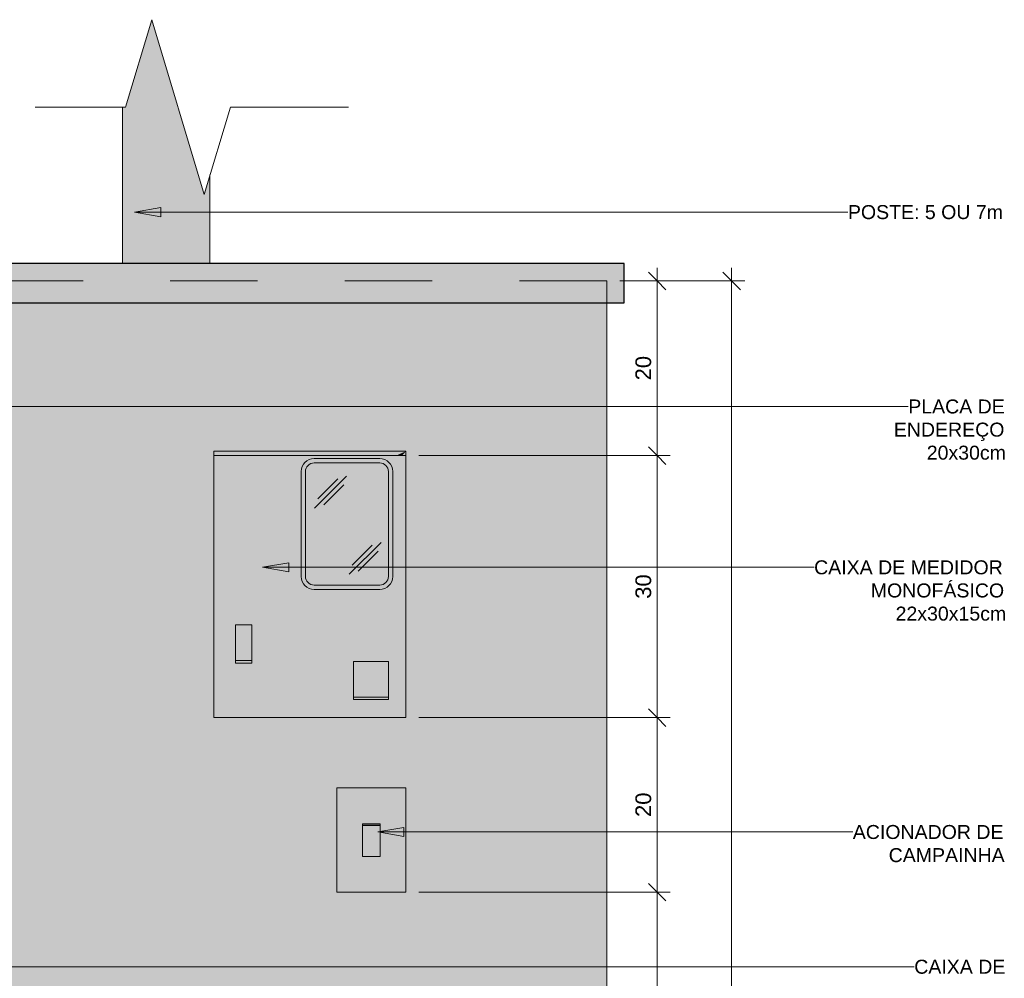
# Model space of a CAD drawing. Header units: metres. Extents: x -18.2 to 3.4, y -18.3 to 10.3.
# Tile 13 of 19: x -17.5 to -16.4, y 0.9 to 1.9. Entities that reach past the tile are written whole.
import ezdxf

# ---------------------------------------------------------------- set-up
doc = ezdxf.new("R2010")
doc.units = ezdxf.units.M
doc.linetypes.add('Projeção', pattern=[0.003969, 0.002381, -0.001587])
for name, color, linetype, lineweight in [('A-ANNO-DIMS', 7, 'Continuous', 9), ('A-ANNO-DIMS-10', 7, 'Continuous', 9), ('A-DETL-GENF', 7, 'Continuous', 5), ('A-FLOR-OVHD', 7, 'Projeção', 5), ('A-GENM', 7, 'Continuous', 5), ('A-ROOF', 7, 'Continuous', 5), ('A-ROOF-PATT', 7, 'Continuous', 5), ('A-WALL', 7, 'Continuous', 5), ('E-ELEC-EQPM', 7, 'Continuous', 5), ('E-ELEC-FIXT', 7, 'Continuous', 5), ('E-LITE', 7, 'Continuous', 5), ('G-ANNO-TEXT', 7, 'Continuous', 9)]:
    doc.layers.add(name, color=color, linetype=linetype, lineweight=lineweight)
doc.layers.add('A-DETL', color=7, linetype='Continuous', lineweight=5, true_color=0x00a600)
doc.styles.add('Arial', font='arial.ttf', dxfattribs={"height": 0.018})
doc.styles.add('Arial_1', font='arial.ttf', dxfattribs={"height": 0.016})
doc.dimstyles.new('Com_linha__ref__contínua__-_Cor_Vermelha_Arial_1_8mm', dxfattribs={"dimscale": 0.3048, "dimtxt": 0.018365, "dimasz": 0.065617, "dimexe": 0.049213, "dimexo": 0.049213, "dimgap": 0.004921, "dimtad": 1, "dimdec": 1, "dimlfac": 100, "dimrnd": 0.1, "dimdsep": 46, "dimtxsty": 'Arial', "dimblk1": 'OBLIQUE', "dimblk2": 'OBLIQUE', "dimsah": 1, "dimcen": 0.09, "dimdle": 0.049213, "dimazin": 0, "dimtfac": 1, "dimtdec": 4, "dimtix": 1, "dimtmove": 0, "dimatfit": 3, "dimfxl": 1, "dimtvp": 1, "dimtolj": 1, "dimtzin": 0, "dimarcsym": 2})

# ---------------------------------------------------------------- blocks, each defined once
blk = doc.blocks.new('MURETA_ - MURETA_-2290289-MURETA_1')
at = {"layer": 'A-WALL', "true_color": 0x5b783c}
h = blk.add_hatch(color=77, dxfattribs=at)
h.paths.add_polyline_path([(-18.075, -0.15), (-16.875, -0.15), (-16.875, 1.625), (-18.075, 1.625), (-18.075, 0.3297)])
h.paths.add_polyline_path([(-17.613, 0.35), (-17.875, 0.35), (-17.875, 0.67), (-17.475, 0.67), (-17.475, 0.35), (-17.5837, 0.35)])
h.paths.add_polyline_path([(-17.1347, 0.95), (-17.1841, 0.95), (-17.1841, 1.0694), (-17.1052, 1.0694), (-17.1052, 0.95), (-17.1293, 0.95)])
h.paths.add_polyline_path([(-17.1347, 1.0279), (-17.1347, 1.0282), (-17.1547, 1.0282), (-17.1547, 1.0279), (-17.1434, 1.0279)])
h.paths.add_polyline_path([(-17.1252, 1.15), (-17.3252, 1.15), (-17.3252, 1.455), (-17.1052, 1.455), (-17.1052, 1.15), (-17.125, 1.15)])
h.paths.add_polyline_path([(-17.575, 1.15), (-17.875, 1.15), (-17.875, 1.25), (-17.575, 1.25), (-17.575, 1.1501)])
h.paths.add_polyline_path([(-17.5837, 1.4), (-17.875, 1.4), (-17.875, 1.6), (-17.575, 1.6), (-17.575, 1.4)])
at = {"layer": 'A-WALL'}
blk.add_line((-16.875, 1.625), (-16.875, -0.15), dxfattribs=at)
blk = doc.blocks.new('PINGADEIRA PARA MURETA - PINGADEIRA PARA MURETA-2290573-MURETA_1')
at = {"layer": 'A-ROOF-PATT', "true_color": 0xc0c0c0}
blk.add_hatch(color=9, dxfattribs=at).paths.add_polyline_path([(-16.875, 1.625), (-16.855, 1.625), (-16.855, 1.67), (-18.095, 1.67), (-18.095, 1.625), (-16.8801, 1.625)])
at = {"layer": 'A-ROOF'}
for p, q in [((-18.095, 1.625), (-18.095, 1.67)), ((-16.855, 1.67), (-18.095, 1.67)), ((-16.855, 1.67), (-16.855, 1.625)), ((-16.855, 1.625), (-18.095, 1.625))]:
    blk.add_line(p, q, dxfattribs=at)
blk = doc.blocks.new('Dispositivos elétricos 1 - Dispositivos elétricos 1-2290705-MURETA_1')
at = {"layer": 'E-ELEC-FIXT', "true_color": 0xbdbbb9}
for points in [[(-17.4296, 1.67), (-17.3796, 1.67), (-17.3796, 1.8937), (-17.3962, 1.9492), (-17.4262, 1.8492), (-17.4296, 1.8492), (-17.4296, 1.6942)], [(-17.3331, 1.67), (-17.3296, 1.67), (-17.3296, 1.7715), (-17.3363, 1.7493), (-17.3796, 1.8937), (-17.3796, 1.67), (-17.3363, 1.67)]]:
    blk.add_hatch(color=9, dxfattribs=at).paths.add_polyline_path(points)
at = {"layer": 'E-ELEC-FIXT'}
for p, q in [((-17.4296, 1.8492), (-17.4296, 1.67)), ((-17.3296, 1.67), (-17.3296, 1.7715))]:
    blk.add_line(p, q, dxfattribs=at)
blk = doc.blocks.new('Ramal de Entrada Individual_Saida Subterrânea_Medição em Muro - 3_Trifasico-2290771-MURETA_1')
at = {"layer": 'E-ELEC-EQPM', "true_color": 0x505050}
h = blk.add_hatch(color=251, dxfattribs=at)
h.paths.add_polyline_path([(-17.3252, 1.15), (-17.1052, 1.15), (-17.1052, 1.455), (-17.3252, 1.455), (-17.3252, 1.2125)])
h.paths.add_polyline_path([(-17.1252, 1.1706), (-17.1652, 1.1706), (-17.1652, 1.2143), (-17.1252, 1.2143), (-17.1252, 1.1735)])
h.paths.add_polyline_path([(-17.3004, 1.2125), (-17.3004, 1.2562), (-17.2816, 1.2562), (-17.2816, 1.2125)])
h.paths.add_polyline_path([(-17.1352, 1.2967), (-17.2102, 1.2967), (-17.2141, 1.2972), (-17.2178, 1.2987), (-17.2208, 1.301), (-17.2232, 1.3042), (-17.2247, 1.3078), (-17.2252, 1.3117), (-17.2252, 1.4317), (-17.2247, 1.4355), (-17.2232, 1.4392), (-17.2208, 1.4423), (-17.2177, 1.4446), (-17.2141, 1.4461), (-17.2102, 1.4467), (-17.1352, 1.4467), (-17.1313, 1.4461), (-17.1277, 1.4446), (-17.1246, 1.4423), (-17.1222, 1.4392), (-17.1207, 1.4355), (-17.1202, 1.4317), (-17.1202, 1.3117), (-17.1207, 1.3078), (-17.1222, 1.3042), (-17.1246, 1.301), (-17.1279, 1.2986), (-17.1313, 1.2972), (-17.1346, 1.2967)])
h.paths.add_polyline_path([(-17.1165, 1.45), (-17.1052, 1.455), (-17.1095, 1.45), (-17.1152, 1.45)])
for points in [[(-17.1095, 1.45), (-17.1052, 1.455), (-17.1165, 1.45), (-17.1102, 1.45)], [(-17.2816, 1.2125), (-17.2816, 1.2154), (-17.3004, 1.2154), (-17.3004, 1.2125)], [(-17.1652, 1.1706), (-17.1252, 1.1706), (-17.1252, 1.1735), (-17.1652, 1.1735)]]:
    blk.add_hatch(color=251, dxfattribs=at).paths.add_polyline_path(points)
h = blk.add_hatch(color=251, dxfattribs=at)
h.paths.add_polyline_path([(-17.2102, 1.2967), (-17.1346, 1.2967), (-17.1313, 1.2972), (-17.1277, 1.2987), (-17.1245, 1.3011), (-17.1222, 1.3042), (-17.1207, 1.3078), (-17.1202, 1.3117), (-17.1202, 1.4317), (-17.1207, 1.4355), (-17.1222, 1.4392), (-17.1246, 1.4423), (-17.1281, 1.4448), (-17.1313, 1.4461), (-17.1352, 1.4467), (-17.2102, 1.4467), (-17.2141, 1.4461), (-17.2177, 1.4446), (-17.2208, 1.4423), (-17.2232, 1.4392), (-17.2247, 1.4352), (-17.2252, 1.4317), (-17.2252, 1.3117), (-17.2246, 1.3076), (-17.2232, 1.3042), (-17.2208, 1.301), (-17.2177, 1.2987), (-17.2141, 1.2972)])
h.paths.add_polyline_path([(-17.1733, 1.3017), (-17.2102, 1.3017), (-17.2128, 1.302), (-17.2152, 1.303), (-17.2173, 1.3046), (-17.2189, 1.3067), (-17.2199, 1.3091), (-17.2202, 1.3117), (-17.2202, 1.4317), (-17.2199, 1.4342), (-17.2189, 1.4367), (-17.2173, 1.4387), (-17.2152, 1.4403), (-17.2128, 1.4413), (-17.2102, 1.4417), (-17.1352, 1.4417), (-17.1326, 1.4413), (-17.1302, 1.4403), (-17.1281, 1.4387), (-17.1265, 1.4367), (-17.1255, 1.4342), (-17.1252, 1.4317), (-17.1252, 1.3117), (-17.1256, 1.309), (-17.1265, 1.3067), (-17.1281, 1.3046), (-17.1302, 1.303), (-17.1326, 1.302), (-17.1352, 1.3017)])
at = {"layer": 'E-ELEC-EQPM', "true_color": 0xe2e2e2}
blk.add_hatch(color=254, dxfattribs=at).paths.add_polyline_path([(-17.2102, 1.3017), (-17.1352, 1.3017), (-17.1326, 1.302), (-17.1302, 1.303), (-17.1281, 1.3046), (-17.1265, 1.3067), (-17.1255, 1.3091), (-17.1252, 1.3117), (-17.1252, 1.4317), (-17.1255, 1.4342), (-17.1265, 1.4367), (-17.1281, 1.4387), (-17.1302, 1.4403), (-17.1326, 1.4413), (-17.1352, 1.4417), (-17.2102, 1.4417), (-17.2128, 1.4413), (-17.2152, 1.4403), (-17.2173, 1.4387), (-17.2189, 1.4367), (-17.2199, 1.4342), (-17.2202, 1.4317), (-17.2202, 1.3117), (-17.2199, 1.3091), (-17.2189, 1.3067), (-17.2173, 1.3046), (-17.2152, 1.303), (-17.2128, 1.302)])
at = {"layer": 'E-ELEC-EQPM', "true_color": 0x7f7f7f}
for points in [[(-17.3004, 1.2154), (-17.2816, 1.2154), (-17.2816, 1.2562), (-17.3004, 1.2562), (-17.3004, 1.2402)], [(-17.1252, 1.1735), (-17.1252, 1.2143), (-17.1652, 1.2143), (-17.1652, 1.1735), (-17.1255, 1.1735)]]:
    blk.add_hatch(color=8, dxfattribs=at).paths.add_polyline_path(points)
at = {"layer": 'E-ELEC-EQPM'}
for p, q in [((-17.3252, 1.455), (-17.1052, 1.455)), ((-17.3252, 1.45), (-17.3252, 1.455)), ((-17.1052, 1.455), (-17.3252, 1.455)), ((-17.3252, 1.455), (-17.3252, 1.15)), ((-17.1052, 1.455), (-17.1052, 1.45)), ((-17.1052, 1.15), (-17.1052, 1.455)), ((-17.1052, 1.45), (-17.3252, 1.45)), ((-17.1352, 1.4467), (-17.2102, 1.4467)), ((-17.2102, 1.4417), (-17.1352, 1.4417)), ((-17.2252, 1.4317), (-17.2252, 1.3117)), ((-17.2202, 1.3117), (-17.2202, 1.4317)), ((-17.1732, 1.4266), (-17.2098, 1.39)), ((-17.1833, 1.4235), (-17.2062, 1.4006)), ((-17.1252, 1.4317), (-17.1252, 1.3117)), ((-17.1202, 1.3117), (-17.1202, 1.4317)), ((-17.1763, 1.4164), (-17.1991, 1.3936)), ((-17.1337, 1.3507), (-17.1703, 1.3141)), ((-17.1439, 1.3476), (-17.1667, 1.3247)), ((-17.1368, 1.3405), (-17.1597, 1.3177)), ((-17.1352, 1.3017), (-17.2102, 1.3017)), ((-17.2102, 1.2967), (-17.1352, 1.2967)), ((-17.3004, 1.2154), (-17.3004, 1.2562)), ((-17.3004, 1.2562), (-17.2816, 1.2562)), ((-17.2816, 1.2562), (-17.2816, 1.2154)), ((-17.2816, 1.2154), (-17.3004, 1.2154)), ((-17.3004, 1.2154), (-17.3004, 1.2125)), ((-17.3004, 1.2125), (-17.2816, 1.2125)), ((-17.2816, 1.2125), (-17.2816, 1.2154)), ((-17.1652, 1.1735), (-17.1652, 1.2143)), ((-17.1652, 1.2143), (-17.1252, 1.2143)), ((-17.1252, 1.2143), (-17.1252, 1.1735)), ((-17.1252, 1.1735), (-17.1652, 1.1735)), ((-17.1652, 1.1735), (-17.1652, 1.1706)), ((-17.1252, 1.1706), (-17.1252, 1.1735)), ((-17.1652, 1.1706), (-17.1252, 1.1706)), ((-17.3252, 1.15), (-17.1052, 1.15))]:
    blk.add_line(p, q, dxfattribs=at)
for centre, radius, start, end in [((-17.2102, 1.4317), 0.015, 90, 180), ((-17.1352, 1.4317), 0.015, 0, 90), ((-17.2102, 1.4317), 0.01, 90, 180), ((-17.1352, 1.4317), 0.01, 360, 90), ((-17.2102, 1.3117), 0.015, 180, 270), ((-17.2102, 1.3117), 0.01, 180, 270), ((-17.1352, 1.3117), 0.01, 270, 0), ((-17.1352, 1.3117), 0.015, 270, 0)]:
    blk.add_arc(centre, radius, start, end, dxfattribs=at)
blk = doc.blocks.new('1_d_1 Pulsador para Campainha_Conjunto 4x2 - a_Pulsador para Campainha-2337054-MURETA_1')
at = {"layer": 'A-GENM', "true_color": 0xfbfbfb}
h = blk.add_hatch(color=7, dxfattribs=at)
h.paths.add_polyline_path([(-17.1841, 0.95), (-17.1052, 0.95), (-17.1052, 1.0694), (-17.1841, 1.0694), (-17.1841, 0.9523)])
h.paths.add_polyline_path([(-17.1513, 0.9909), (-17.1547, 0.991), (-17.1547, 1.0282), (-17.1347, 1.0282), (-17.1347, 0.9909), (-17.1447, 0.9909)])
for points in [[(-17.1347, 1.0263), (-17.1347, 1.0279), (-17.1547, 1.0279), (-17.1547, 1.0263), (-17.143, 1.0263)], [(-17.1513, 0.9932), (-17.1347, 0.9932), (-17.1347, 1.0263), (-17.1547, 1.0263), (-17.1547, 0.9932)], [(-17.1447, 0.9909), (-17.1347, 0.991), (-17.1347, 0.9932), (-17.1547, 0.9932), (-17.1546, 0.9909), (-17.1513, 0.9909)]]:
    blk.add_hatch(color=7, dxfattribs=at).paths.add_polyline_path(points)
at = {"layer": 'A-GENM'}
for p, q in [((-17.1052, 1.0694), (-17.1841, 1.0694)), ((-17.1841, 0.95), (-17.1841, 1.0694)), ((-17.1052, 1.0694), (-17.1052, 0.95)), ((-17.1547, 1.0277), (-17.1547, 1.0282)), ((-17.1347, 1.0282), (-17.1547, 1.0282)), ((-17.1347, 1.0279), (-17.1547, 1.0279)), ((-17.1547, 1.0277), (-17.1547, 1.0263)), ((-17.1547, 0.9932), (-17.1547, 1.0263)), ((-17.1347, 1.0263), (-17.1547, 1.0263)), ((-17.1347, 1.0282), (-17.1347, 1.0277)), ((-17.1347, 1.0263), (-17.1347, 1.0277)), ((-17.1347, 1.0263), (-17.1347, 0.9932)), ((-17.1547, 0.9932), (-17.1547, 0.9909)), ((-17.1347, 0.9909), (-17.1347, 0.9932)), ((-17.1547, 0.9909), (-17.1347, 0.9909)), ((-17.1841, 0.95), (-17.1052, 0.95))]:
    blk.add_line(p, q, dxfattribs=at)
blk = doc.blocks.new('Linha de interrupção - Linha de interrupção-2465910-MURETA_1')
at = {"layer": 'A-DETL-GENF'}
for p, q in [((-17.4262, 1.8492), (-17.3962, 1.9492)), ((-17.3962, 1.9492), (-17.3362, 1.7492)), ((-17.5299, 1.8492), (-17.4262, 1.8492)), ((-17.3362, 1.7492), (-17.3062, 1.8492)), ((-17.3062, 1.8492), (-17.1711, 1.8492))]:
    blk.add_line(p, q, dxfattribs=at)
blk = doc.blocks.new('DIMBLOCK8-MURETA_1')
at = {"layer": 'A-ANNO-DIMS-10', "color": 242, "true_color": 0xbd2b2e}
for p, q in [((-16.8174, 0.95), (-16.8274, 0.96)), ((-16.8174, 0.95), (-17.0902, 0.95)), ((-16.8174, -0.165), (-16.8174, 0.95)), ((-16.8174, 0.95), (-16.8074, 0.94)), ((-16.8174, 0.95), (-16.8024, 0.95)), ((-16.8174, -0.15), (-16.8274, -0.14)), ((-16.8174, -0.15), (-16.86, -0.15)), ((-16.8174, -0.15), (-16.8074, -0.16)), ((-16.8174, -0.15), (-16.8024, -0.15))]:
    blk.add_line(p, q, dxfattribs=at)
at = {"layer": 'A-ANNO-DIMS-10', "color": 0, "insert": (-16.8423, 0.3792), "char_height": 0.018, "width": 0.049839, "attachment_point": 1, "rotation": 90, "line_spacing_factor": 0.941778, "style": 'Arial'}
blk.add_mtext('110', dxfattribs=at)
blk = doc.blocks.new('_Oblique')
at = {"color": 0, "linetype": 'ByBlock', "lineweight": -2}
blk.add_line((-0.5, -0.5), (0.5, 0.5), dxfattribs=at)
blk = doc.blocks.new('DIMBLOCK9-MURETA_1')
at = {"layer": 'A-ANNO-DIMS-10', "color": 242, "true_color": 0xbd2b2e}
for p, q in [((-16.8174, 1.15), (-16.8274, 1.16)), ((-16.8174, 1.15), (-17.0902, 1.15)), ((-16.8174, 0.95), (-16.8174, 1.15)), ((-16.8174, 1.15), (-16.8074, 1.14)), ((-16.8174, 1.15), (-16.8024, 1.15)), ((-16.8174, 0.95), (-16.8274, 0.96)), ((-16.8174, 0.95), (-17.0902, 0.95)), ((-16.8174, 0.95), (-16.8074, 0.94)), ((-16.8174, 0.95), (-16.8024, 0.95))]:
    blk.add_line(p, q, dxfattribs=at)
at = {"layer": 'A-ANNO-DIMS-10', "color": 0, "insert": (-16.8423, 1.0362), "char_height": 0.018, "width": 0.033226, "attachment_point": 1, "rotation": 90, "line_spacing_factor": 0.941778, "style": 'Arial'}
blk.add_mtext('20', dxfattribs=at)
blk = doc.blocks.new('DIMBLOCK10-MURETA_1')
at = {"layer": 'A-ANNO-DIMS-10', "color": 242, "true_color": 0xbd2b2e}
for p, q in [((-16.8174, 1.45), (-16.8274, 1.46)), ((-16.8174, 1.45), (-17.0902, 1.45)), ((-16.8174, 1.15), (-16.8174, 1.45)), ((-16.8174, 1.45), (-16.8074, 1.44)), ((-16.8174, 1.45), (-16.8024, 1.45)), ((-16.8174, 1.15), (-16.8274, 1.16)), ((-16.8174, 1.15), (-17.0902, 1.15)), ((-16.8174, 1.15), (-16.8074, 1.14)), ((-16.8174, 1.15), (-16.8024, 1.15))]:
    blk.add_line(p, q, dxfattribs=at)
at = {"layer": 'A-ANNO-DIMS-10', "color": 0, "insert": (-16.8423, 1.2861), "char_height": 0.018, "width": 0.033226, "attachment_point": 1, "rotation": 90, "line_spacing_factor": 0.941778, "style": 'Arial'}
blk.add_mtext('30', dxfattribs=at)
blk = doc.blocks.new('DIMBLOCK11-MURETA_1')
at = {"layer": 'A-ANNO-DIMS-10', "color": 242, "true_color": 0xbd2b2e}
for p, q in [((-16.8174, 1.65), (-16.8274, 1.66)), ((-16.8174, 1.45), (-16.8174, 1.665)), ((-16.8174, 1.65), (-16.86, 1.65)), ((-16.8174, 1.65), (-16.8074, 1.64)), ((-16.8174, 1.65), (-16.8024, 1.65)), ((-16.8174, 1.45), (-16.8274, 1.46)), ((-16.8174, 1.45), (-17.0902, 1.45)), ((-16.8174, 1.45), (-16.8074, 1.44)), ((-16.8174, 1.45), (-16.8024, 1.45))]:
    blk.add_line(p, q, dxfattribs=at)
at = {"layer": 'A-ANNO-DIMS-10', "color": 0, "insert": (-16.8423, 1.5362), "char_height": 0.018, "width": 0.033226, "attachment_point": 1, "rotation": 90, "line_spacing_factor": 0.941778, "style": 'Arial'}
blk.add_mtext('20', dxfattribs=at)
blk = doc.blocks.new('DIMBLOCK12-MURETA_1')
at = {"layer": 'A-ANNO-DIMS-10', "color": 242, "true_color": 0xbd2b2e}
for p, q in [((-16.7321, 1.65), (-16.7421, 1.66)), ((-16.7321, 1.665), (-16.7321, -0.165)), ((-16.7321, 1.65), (-16.86, 1.65)), ((-16.7321, 1.65), (-16.7221, 1.64)), ((-16.7321, 1.65), (-16.7171, 1.65)), ((-16.7321, -0.15), (-16.7421, -0.14)), ((-16.7321, -0.15), (-16.7329, -0.15)), ((-16.7321, -0.15), (-16.7221, -0.16)), ((-16.7321, -0.15), (-16.7171, -0.15))]:
    blk.add_line(p, q, dxfattribs=at)
at = {"layer": 'A-ANNO-DIMS-10', "color": 0, "insert": (-16.7569, 0.7292), "char_height": 0.018, "width": 0.049839, "attachment_point": 1, "rotation": 90, "line_spacing_factor": 0.941778, "style": 'Arial'}
blk.add_mtext('180', dxfattribs=at)

msp = doc.modelspace()

# ---------------------------------------------------------------- hatches: boundary and pattern name
at = {"layer": 'G-ANNO-TEXT'}
for points in [[(-17.4159, 1.7289), (-17.3859, 1.7236), (-17.3859, 1.7342)], [(-17.2694, 1.3221), (-17.2394, 1.3168), (-17.2394, 1.3273)], [(-17.1374, 1.019), (-17.1074, 1.0137), (-17.1074, 1.0243)]]:
    msp.add_hatch(color=256, dxfattribs=at).paths.add_polyline_path(points)

# ---------------------------------------------------------------- linework, layer by layer
at = {"layer": 'A-DETL', "color": 7, "lineweight": 25}
for p, q in [((-16.855, 1.67), (-18.095, 1.67)), ((-16.855, 1.625), (-16.855, 1.67)), ((-18.095, 1.625), (-16.855, 1.625))]:
    msp.add_line(p, q, dxfattribs=at)
at = {"layer": 'A-FLOR-OVHD'}
for p, q in [((-16.875, 1.65), (-18.075, 1.65)), ((-16.875, 1.625), (-16.875, 1.65))]:
    msp.add_line(p, q, dxfattribs=at)
at = {"layer": 'G-ANNO-TEXT'}
for p, q in [((-17.3859, 1.7342), (-17.4159, 1.7289)), ((-17.4159, 1.7289), (-17.3859, 1.7236)), ((-17.4159, 1.7289), (-16.7146, 1.7289)), ((-17.3859, 1.7236), (-17.3859, 1.7342)), ((-16.7146, 1.7289), (-16.5989, 1.7289)), ((-17.6183, 1.5063), (-16.5602, 1.5063)), ((-16.5602, 1.5063), (-16.5298, 1.5063)), ((-17.2394, 1.3273), (-17.2694, 1.3221)), ((-17.2694, 1.3221), (-17.2394, 1.3168)), ((-17.2694, 1.3221), (-16.6534, 1.3221)), ((-17.2394, 1.3168), (-17.2394, 1.3273)), ((-16.6534, 1.3221), (-16.6376, 1.3221)), ((-17.1074, 1.0243), (-17.1374, 1.019)), ((-17.1374, 1.019), (-17.1074, 1.0137)), ((-17.1374, 1.019), (-16.6263, 1.019)), ((-17.1074, 1.0137), (-17.1074, 1.0243)), ((-16.6263, 1.019), (-16.5933, 1.019)), ((-17.7235, 0.8647), (-16.646, 0.8647)), ((-16.646, 0.8647), (-16.5229, 0.8647))]:
    msp.add_line(p, q, dxfattribs=at)

# ---------------------------------------------------------------- block references
at = {"layer": 'A-DETL-GENF'}
msp.add_blockref('Linha de interrupção - Linha de interrupção-2465910-MURETA_1', (0, 0), dxfattribs=at)
at = {"layer": 'A-ROOF'}
msp.add_blockref('PINGADEIRA PARA MURETA - PINGADEIRA PARA MURETA-2290573-MURETA_1', (0, 0), dxfattribs=at)
at = {"layer": 'A-WALL'}
msp.add_blockref('MURETA_ - MURETA_-2290289-MURETA_1', (0, 0), dxfattribs=at)
at = {"layer": 'E-ELEC-EQPM'}
msp.add_blockref('Ramal de Entrada Individual_Saida Subterrânea_Medição em Muro - 3_Trifasico-2290771-MURETA_1', (0, 0), dxfattribs=at)
at = {"layer": 'E-ELEC-FIXT'}
msp.add_blockref('Dispositivos elétricos 1 - Dispositivos elétricos 1-2290705-MURETA_1', (0, 0), dxfattribs=at)
at = {"layer": 'E-LITE'}
msp.add_blockref('1_d_1 Pulsador para Campainha_Conjunto 4x2 - a_Pulsador para Campainha-2337054-MURETA_1', (0, 0), dxfattribs=at)

# ---------------------------------------------------------------- texts
at = {"layer": 'G-ANNO-TEXT', "char_height": 0.016, "attachment_point": 1, "style": 'Arial_1'}
for s, insert, width in [('POSTE: 5 OU 7m', (-16.5989, 1.7369), 0.221266), ('PLACA DE ', (-16.5298, 1.5143), 0.137089), ('ENDEREÇO ', (-16.5463, 1.4878), 0.157131), ('20x30cm', (-16.5086, 1.4614), 0.111435), ('CAIXA DE MEDIDOR ', (-16.6376, 1.3301), 0.267764), ('MONOFÁSICO', (-16.5727, 1.3036), 0.189198), ('22x30x15cm', (-16.5443, 1.2771), 0.154726), ('ACIONADOR DE ', (-16.5933, 1.027), 0.214051), ('CAMPAINHA', (-16.5522, 1.0005), 0.164346), ('CAIXA DE ', (-16.5229, 0.8727), 0.129072)]:
    msp.add_mtext(s, dxfattribs=dict(at, insert=insert, width=width))

# ---------------------------------------------------------------- dimensions: what is measured, and where the dimension line sits
at = {"layer": 'A-ANNO-DIMS', "color": 242, "true_color": 0xbd2b2e}
for base, p1, p2, override, picture, middle in [((-16.8174, 1.65), (-17.1052, 1.45), (-16.875, 1.65), {"dimpost": '<>', "dimfxl": 0.304926}, 'DIMBLOCK11-MURETA_1', (-16.8281, 1.55)), ((-16.7321, -0.15), (-16.875, 1.65), (-16.7179, -0.15), {"dimpost": '<>', "dimfxl": 1.806843}, 'DIMBLOCK12-MURETA_1', (-16.7428, 0.75)), ((-16.8174, 1.45), (-17.1052, 1.15), (-17.1052, 1.45), {"dimpost": '<>', "dimfxl": 0.299995}, 'DIMBLOCK10-MURETA_1', (-16.8281, 1.3)), ((-16.8174, 1.15), (-17.1052, 0.95), (-17.1052, 1.15), {"dimpost": '<>', "dimfxl": 0.199995}, 'DIMBLOCK9-MURETA_1', (-16.8281, 1.05)), ((-16.8174, 0.95), (-16.875, -0.15), (-17.1052, 0.95), {"dimpost": '<>', "dimfxl": 1.123822}, 'DIMBLOCK8-MURETA_1', (-16.8281, 0.4))]:
    dim = msp.add_linear_dim(base=base, p1=p1, p2=p2, angle=90, dimstyle='Com_linha__ref__contínua__-_Cor_Vermelha_Arial_1_8mm', override=override, dxfattribs=at)
    dim.commit()
    dim.dimension.update_dxf_attribs({"geometry": picture, "text_midpoint": middle})

doc.saveas('drawing.dxf')
